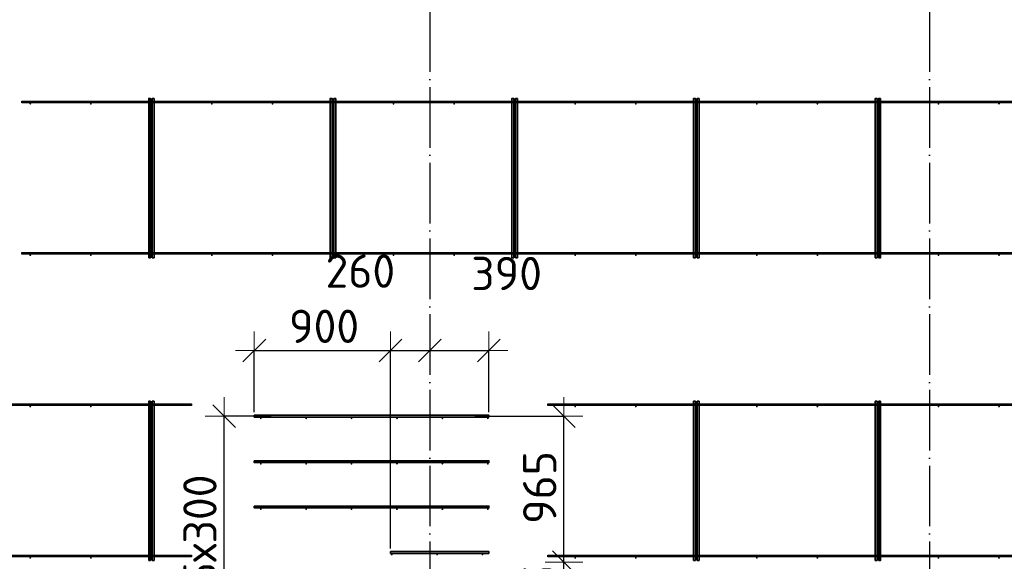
# Model space of a CAD drawing. Header units: millimetres. Extents: x 13527 to 139154, y -122592 to 61893.
# Tile 117 of 128: x 108070 to 114575, y 31205 to 34783. Entities that reach past the tile are written whole.
import ezdxf

# ---------------------------------------------------------------- set-up
doc = ezdxf.new("R2010")
doc.units = ezdxf.units.MM
doc.header["$PDMODE"] = 65
doc.linetypes.add('______11', pattern=[500, 400, -50, 0, -50])
doc.linetypes.add('______5', pattern=[1100, 800, -100, 100, -100])
doc.layers.add('Арм.стержн. Доп. арматура', color=180, linetype='Continuous', lineweight=35)
doc.layers.add('Размерная линия_ общее', color=7, linetype='Continuous', lineweight=13)
doc.layers.add('Арм.стержн. Фиксатор', color=7, linetype='Continuous', lineweight=35, true_color=0x501e0f)
doc.layers.add('Осевая линия_ общее', color=7, linetype='______5', lineweight=13, true_color=0xa0a0a0)
doc.styles.add('ISOCPEUR', font='ISOCPEUR')
doc.dimstyles.new('DIMSTYLE_3', dxfattribs={"dimtxt": 220, "dimasz": 250, "dimexe": 0, "dimexo": 0, "dimgap": 110, "dimtad": 2, "dimdec": 0, "dimrnd": 5, "dimzin": 12, "dimdsep": 46, "dimtxsty": 'ISOCPEUR', "dimblk1": 'ALL_ML_STRICH', "dimblk2": 'ALL_ML_STRICH', "dimsah": 1, "dimcen": 0, "dimclrd": 7, "dimclre": 256, "dimclrt": 7, "dimadec": 0, "dimazin": 0, "dimtfac": 1, "dimtdec": 0, "dimtix": 1, "dimtmove": 2, "dimatfit": 3, "dimfxl": 0, "dimtvp": 1.2, "dimtzin": 0, "dimlwd": 0, "dimlwe": -3, "dimarcsym": 0})
doc.dimstyles.new('DIMSTYLE_5', dxfattribs={"dimtxt": 220, "dimasz": 250, "dimexe": 0, "dimexo": 0, "dimgap": 110, "dimtad": 2, "dimdec": 0, "dimrnd": 5, "dimzin": 12, "dimdsep": 46, "dimtxsty": 'ISOCPEUR', "dimblk1": 'ALL_ML_STRICH', "dimblk2": 'ALL_ML_STRICH', "dimsah": 1, "dimcen": 0, "dimclrd": 7, "dimclre": 256, "dimclrt": 7, "dimadec": 0, "dimazin": 0, "dimtfac": 1, "dimtdec": 0, "dimtix": 1, "dimtmove": 2, "dimatfit": 3, "dimfxl": 0, "dimtzin": 0, "dimlwd": 0, "dimlwe": -3, "dimarcsym": 0})

# ---------------------------------------------------------------- blocks, each defined once
blk = doc.blocks.new('ALL_ML_STRICH')
at = {"color": 0, "linetype": 'ByBlock', "lineweight": -2}
for p, q in [((-0.3, -0.3), (0.3, 0.3)), ((0, -0.5), (0, 0.5)), ((-1, 0), (0.5, 0))]:
    blk.add_line(p, q, dxfattribs=at)
blk = doc.blocks.new('*D467')
at = {"layer": 'DEFPOINTS', "color": 7, "linetype": 'Continuous', "lineweight": 13, "transparency": 33554687}
for p in [(111436.2, 31200), (111052.5, 30664), (111665.6, 30664)]:
    blk.add_point(p, dxfattribs=at)
at = {"layer": 'Размерная линия_ общее', "color": 253, "linetype": 'Continuous', "lineweight": -2, "true_color": 0xa0a0a0, "transparency": 33554687}
for p, q in [((111665.6, 31200), (111665.6, 31200)), ((111072.5, 30664), (111665.6, 30664))]:
    blk.add_line(p, q, dxfattribs=at)
at = {"layer": 'Размерная линия_ общее', "color": 7, "linetype": 'Continuous', "lineweight": -2, "transparency": 33554687}
blk.add_line((111665.6, 30664), (111665.6, 31200), dxfattribs=at)
at = {"layer": 'Размерная линия_ общее', "color": 7, "linetype": 'Continuous', "lineweight": 13, "transparency": 33554687, "xscale": 250, "yscale": 250, "zscale": 250}
for p, rotation in [((111665.6, 31200), 90), ((111665.6, 30664), 270)]:
    blk.add_blockref('ALL_ML_STRICH', p, dxfattribs=dict(at, rotation=rotation))
at = {"layer": 'Размерная линия_ общее', "color": 7, "linetype": 'Continuous', "lineweight": 13, "transparency": 33554687, "insert": (111505.6, 30943), "char_height": 220, "width": 660, "attachment_point": 5, "rotation": 90, "style": 'ISOCPEUR'}
blk.add_mtext('\\A1;{535}', dxfattribs=at)
blk = doc.blocks.new('*D468')
at = {"layer": 'DEFPOINTS', "color": 7, "linetype": 'Continuous', "lineweight": 13, "transparency": 33554687}
for p in [(111056.7, 32164), (111436.2, 31200), (111665.6, 31200)]:
    blk.add_point(p, dxfattribs=at)
at = {"layer": 'Размерная линия_ общее', "color": 253, "linetype": 'Continuous', "lineweight": -2, "true_color": 0xa0a0a0, "transparency": 33554687}
for p, q in [((111076.7, 32164), (111665.6, 32164)), ((111665.6, 31200), (111665.6, 31200))]:
    blk.add_line(p, q, dxfattribs=at)
at = {"layer": 'Размерная линия_ общее', "color": 7, "linetype": 'Continuous', "lineweight": -2, "transparency": 33554687}
blk.add_line((111665.6, 31200), (111665.6, 32164), dxfattribs=at)
at = {"layer": 'Размерная линия_ общее', "color": 7, "linetype": 'Continuous', "lineweight": 13, "transparency": 33554687, "xscale": 250, "yscale": 250, "zscale": 250}
for p, rotation in [((111665.6, 32164), 90), ((111665.6, 31200), 270)]:
    blk.add_blockref('ALL_ML_STRICH', p, dxfattribs=dict(at, rotation=rotation))
at = {"layer": 'Размерная линия_ общее', "color": 7, "linetype": 'Continuous', "lineweight": 13, "transparency": 33554687, "insert": (111505.6, 31693), "char_height": 220, "width": 660, "attachment_point": 5, "rotation": 90, "style": 'ISOCPEUR'}
blk.add_mtext('\\A1;{965}', dxfattribs=at)
blk = doc.blocks.new('*D469')
at = {"layer": 'DEFPOINTS', "color": 7, "linetype": 'Continuous', "lineweight": 13, "transparency": 33554687}
for p in [(109751.3, 32164), (109420.8, 30664), (110618.8, 30664)]:
    blk.add_point(p, dxfattribs=at)
at = {"layer": 'Размерная линия_ общее', "color": 253, "linetype": 'Continuous', "lineweight": -2, "true_color": 0xa0a0a0, "transparency": 33554687}
for p, q in [((109731.3, 32164), (109420.8, 32164)), ((110598.8, 30664), (109420.8, 30664))]:
    blk.add_line(p, q, dxfattribs=at)
at = {"layer": 'Размерная линия_ общее', "color": 7, "linetype": 'Continuous', "lineweight": -2, "transparency": 33554687}
blk.add_line((109420.8, 30664), (109420.8, 32164), dxfattribs=at)
at = {"layer": 'Размерная линия_ общее', "color": 7, "linetype": 'Continuous', "lineweight": 13, "transparency": 33554687, "xscale": 250, "yscale": 250, "zscale": 250}
for p, rotation in [((109420.8, 32164), 90), ((109420.8, 30664), 270)]:
    blk.add_blockref('ALL_ML_STRICH', p, dxfattribs=dict(at, rotation=rotation))
at = {"layer": 'Размерная линия_ общее', "color": 7, "linetype": 'Continuous', "lineweight": 13, "transparency": 33554687, "insert": (109150.8, 31040), "char_height": 220, "width": 11, "attachment_point": 1, "rotation": 90, "line_spacing_factor": 0.60241, "style": 'ISOCPEUR'}
blk.add_mtext('5х300', dxfattribs=at)
blk = doc.blocks.new('*D470')
at = {"layer": 'DEFPOINTS', "color": 7, "linetype": 'Continuous', "lineweight": 13, "transparency": 33554687}
for p in [(109620, 32597.8), (109620, 32170), (110520, 31270)]:
    blk.add_point(p, dxfattribs=at)
at = {"layer": 'Размерная линия_ общее', "color": 253, "linetype": 'Continuous', "lineweight": -2, "true_color": 0xa0a0a0, "transparency": 33554687}
for p, q in [((109620, 32190), (109620, 32597.8)), ((110520, 31290), (110520, 32597.8))]:
    blk.add_line(p, q, dxfattribs=at)
at = {"layer": 'Размерная линия_ общее', "color": 7, "linetype": 'Continuous', "lineweight": -2, "transparency": 33554687}
blk.add_line((109620, 32597.8), (110520, 32597.8), dxfattribs=at)
at = {"layer": 'Размерная линия_ общее', "color": 7, "linetype": 'Continuous', "lineweight": 13, "transparency": 33554687, "xscale": 250, "yscale": 250, "zscale": 250, "rotation": 180}
blk.add_blockref('ALL_ML_STRICH', (109620, 32597.8), dxfattribs=at)
at = {"layer": 'Размерная линия_ общее', "color": 7, "linetype": 'Continuous', "lineweight": 13, "transparency": 33554687, "xscale": 250, "yscale": 250, "zscale": 250}
blk.add_blockref('ALL_ML_STRICH', (110520, 32597.8), dxfattribs=at)
at = {"layer": 'Размерная линия_ общее', "color": 7, "linetype": 'Continuous', "lineweight": 13, "transparency": 33554687, "insert": (110081, 32757.8), "char_height": 220, "width": 660, "attachment_point": 5, "style": 'ISOCPEUR'}
blk.add_mtext('\\A1;{900}', dxfattribs=at)
blk = doc.blocks.new('*D471')
at = {"layer": 'DEFPOINTS', "color": 7, "linetype": 'Continuous', "lineweight": 13, "transparency": 33554687}
for p in [(110520, 32597.8), (110780, 32648.5), (110520, 31270)]:
    blk.add_point(p, dxfattribs=at)
at = {"layer": 'Размерная линия_ общее', "color": 253, "linetype": 'Continuous', "lineweight": -2, "true_color": 0xa0a0a0, "transparency": 33554687}
for p, q in [((110520, 31290), (110520, 32597.8)), ((110780, 32628.5), (110780, 32597.8))]:
    blk.add_line(p, q, dxfattribs=at)
at = {"layer": 'Размерная линия_ общее', "color": 7, "linetype": 'Continuous', "lineweight": -2, "transparency": 33554687}
blk.add_line((110520, 32597.8), (110780, 32597.8), dxfattribs=at)
at = {"layer": 'Размерная линия_ общее', "color": 7, "linetype": 'Continuous', "lineweight": 13, "transparency": 33554687, "xscale": 250, "yscale": 250, "zscale": 250, "rotation": 180}
blk.add_blockref('ALL_ML_STRICH', (110520, 32597.8), dxfattribs=at)
at = {"layer": 'Размерная линия_ общее', "color": 7, "linetype": 'Continuous', "lineweight": 13, "transparency": 33554687, "xscale": 250, "yscale": 250, "zscale": 250}
blk.add_blockref('ALL_ML_STRICH', (110780, 32597.8), dxfattribs=at)
at = {"layer": 'Размерная линия_ общее', "color": 7, "linetype": 'Continuous', "lineweight": 13, "transparency": 33554687, "insert": (110320.6, 33122.3), "char_height": 220, "width": 660, "attachment_point": 5, "style": 'ISOCPEUR'}
blk.add_mtext('\\A1;{260}', dxfattribs=at)
blk = doc.blocks.new('*D472')
at = {"layer": 'DEFPOINTS', "color": 7, "linetype": 'Continuous', "lineweight": 13, "transparency": 33554687}
for p in [(110780, 32648.5), (110780, 32597.8), (111170, 32170)]:
    blk.add_point(p, dxfattribs=at)
at = {"layer": 'Размерная линия_ общее', "color": 253, "linetype": 'Continuous', "lineweight": -2, "true_color": 0xa0a0a0, "transparency": 33554687}
for p, q in [((110780, 32628.5), (110780, 32597.8)), ((111170, 32190), (111170, 32597.8))]:
    blk.add_line(p, q, dxfattribs=at)
at = {"layer": 'Размерная линия_ общее', "color": 7, "linetype": 'Continuous', "lineweight": -2, "transparency": 33554687}
blk.add_line((110780, 32597.8), (111170, 32597.8), dxfattribs=at)
at = {"layer": 'Размерная линия_ общее', "color": 7, "linetype": 'Continuous', "lineweight": 13, "transparency": 33554687, "xscale": 250, "yscale": 250, "zscale": 250, "rotation": 180}
blk.add_blockref('ALL_ML_STRICH', (110780, 32597.8), dxfattribs=at)
at = {"layer": 'Размерная линия_ общее', "color": 7, "linetype": 'Continuous', "lineweight": 13, "transparency": 33554687, "xscale": 250, "yscale": 250, "zscale": 250}
blk.add_blockref('ALL_ML_STRICH', (111170, 32597.8), dxfattribs=at)
at = {"layer": 'Размерная линия_ общее', "color": 7, "linetype": 'Continuous', "lineweight": 13, "transparency": 33554687, "insert": (111286.8, 33106.6), "char_height": 220, "width": 660, "attachment_point": 5, "style": 'ISOCPEUR'}
blk.add_mtext('\\A1;{390}', dxfattribs=at)

msp = doc.modelspace()

# ---------------------------------------------------------------- hatches: boundary and pattern name
at = {"layer": 'Арм.стержн. Доп. арматура', "linetype": 'Continuous', "lineweight": 35, "transparency": 33554687}
for points in [[(109668.5, 32150), (109668, 32152.3), (109666.7, 32154.2), (109664.8, 32155.5), (109662.5, 32156), (109660.2, 32155.5), (109658.3, 32154.2), (109657, 32152.3), (109656.5, 32150), (109657, 32147.7), (109658.3, 32145.8), (109660.2, 32144.5), (109662.5, 32144), (109664.8, 32144.5), (109666.7, 32145.8), (109668, 32147.7)], [(109968.5, 32150), (109968, 32152.3), (109966.7, 32154.2), (109964.8, 32155.5), (109962.5, 32156), (109960.2, 32155.5), (109958.3, 32154.2), (109957, 32152.3), (109956.5, 32150), (109957, 32147.7), (109958.3, 32145.8), (109960.2, 32144.5), (109962.5, 32144), (109964.8, 32144.5), (109966.7, 32145.8), (109968, 32147.7)], [(110268.5, 32150), (110268, 32152.3), (110266.7, 32154.2), (110264.8, 32155.5), (110262.5, 32156), (110260.2, 32155.5), (110258.3, 32154.2), (110257, 32152.3), (110256.5, 32150), (110257, 32147.7), (110258.3, 32145.8), (110260.2, 32144.5), (110262.5, 32144), (110264.8, 32144.5), (110266.7, 32145.8), (110268, 32147.7)], [(110568.5, 32150), (110568, 32152.3), (110566.7, 32154.2), (110564.8, 32155.5), (110562.5, 32156), (110560.2, 32155.5), (110558.3, 32154.2), (110557, 32152.3), (110556.5, 32150), (110557, 32147.7), (110558.3, 32145.8), (110560.2, 32144.5), (110562.5, 32144), (110564.8, 32144.5), (110566.7, 32145.8), (110568, 32147.7)], [(110868.5, 32150), (110868, 32152.3), (110866.7, 32154.2), (110864.8, 32155.5), (110862.5, 32156), (110860.2, 32155.5), (110858.3, 32154.2), (110857, 32152.3), (110856.5, 32150), (110857, 32147.7), (110858.3, 32145.8), (110860.2, 32144.5), (110862.5, 32144), (110864.8, 32144.5), (110866.7, 32145.8), (110868, 32147.7)], [(111168.5, 32150), (111168, 32152.3), (111166.7, 32154.2), (111164.8, 32155.5), (111162.5, 32156), (111160.2, 32155.5), (111158.3, 32154.2), (111157, 32152.3), (111156.5, 32150), (111157, 32147.7), (111158.3, 32145.8), (111160.2, 32144.5), (111162.5, 32144), (111164.8, 32144.5), (111166.7, 32145.8), (111168, 32147.7)], [(109668.5, 31850), (109668, 31852.3), (109666.7, 31854.2), (109664.8, 31855.5), (109662.5, 31856), (109660.2, 31855.5), (109658.3, 31854.2), (109657, 31852.3), (109656.5, 31850), (109657, 31847.7), (109658.3, 31845.8), (109660.2, 31844.5), (109662.5, 31844), (109664.8, 31844.5), (109666.7, 31845.8), (109668, 31847.7)], [(109968.5, 31850), (109968, 31852.3), (109966.7, 31854.2), (109964.8, 31855.5), (109962.5, 31856), (109960.2, 31855.5), (109958.3, 31854.2), (109957, 31852.3), (109956.5, 31850), (109957, 31847.7), (109958.3, 31845.8), (109960.2, 31844.5), (109962.5, 31844), (109964.8, 31844.5), (109966.7, 31845.8), (109968, 31847.7)], [(110268.5, 31850), (110268, 31852.3), (110266.7, 31854.2), (110264.8, 31855.5), (110262.5, 31856), (110260.2, 31855.5), (110258.3, 31854.2), (110257, 31852.3), (110256.5, 31850), (110257, 31847.7), (110258.3, 31845.8), (110260.2, 31844.5), (110262.5, 31844), (110264.8, 31844.5), (110266.7, 31845.8), (110268, 31847.7)], [(110568.5, 31850), (110568, 31852.3), (110566.7, 31854.2), (110564.8, 31855.5), (110562.5, 31856), (110560.2, 31855.5), (110558.3, 31854.2), (110557, 31852.3), (110556.5, 31850), (110557, 31847.7), (110558.3, 31845.8), (110560.2, 31844.5), (110562.5, 31844), (110564.8, 31844.5), (110566.7, 31845.8), (110568, 31847.7)], [(110868.5, 31850), (110868, 31852.3), (110866.7, 31854.2), (110864.8, 31855.5), (110862.5, 31856), (110860.2, 31855.5), (110858.3, 31854.2), (110857, 31852.3), (110856.5, 31850), (110857, 31847.7), (110858.3, 31845.8), (110860.2, 31844.5), (110862.5, 31844), (110864.8, 31844.5), (110866.7, 31845.8), (110868, 31847.7)], [(111168.5, 31850), (111168, 31852.3), (111166.7, 31854.2), (111164.8, 31855.5), (111162.5, 31856), (111160.2, 31855.5), (111158.3, 31854.2), (111157, 31852.3), (111156.5, 31850), (111157, 31847.7), (111158.3, 31845.8), (111160.2, 31844.5), (111162.5, 31844), (111164.8, 31844.5), (111166.7, 31845.8), (111168, 31847.7)], [(109668.5, 31550), (109668, 31552.3), (109666.7, 31554.2), (109664.8, 31555.5), (109662.5, 31556), (109660.2, 31555.5), (109658.3, 31554.2), (109657, 31552.3), (109656.5, 31550), (109657, 31547.7), (109658.3, 31545.8), (109660.2, 31544.5), (109662.5, 31544), (109664.8, 31544.5), (109666.7, 31545.8), (109668, 31547.7)], [(109968.5, 31550), (109968, 31552.3), (109966.7, 31554.2), (109964.8, 31555.5), (109962.5, 31556), (109960.2, 31555.5), (109958.3, 31554.2), (109957, 31552.3), (109956.5, 31550), (109957, 31547.7), (109958.3, 31545.8), (109960.2, 31544.5), (109962.5, 31544), (109964.8, 31544.5), (109966.7, 31545.8), (109968, 31547.7)], [(110268.5, 31550), (110268, 31552.3), (110266.7, 31554.2), (110264.8, 31555.5), (110262.5, 31556), (110260.2, 31555.5), (110258.3, 31554.2), (110257, 31552.3), (110256.5, 31550), (110257, 31547.7), (110258.3, 31545.8), (110260.2, 31544.5), (110262.5, 31544), (110264.8, 31544.5), (110266.7, 31545.8), (110268, 31547.7)], [(110568.5, 31550), (110568, 31552.3), (110566.7, 31554.2), (110564.8, 31555.5), (110562.5, 31556), (110560.2, 31555.5), (110558.3, 31554.2), (110557, 31552.3), (110556.5, 31550), (110557, 31547.7), (110558.3, 31545.8), (110560.2, 31544.5), (110562.5, 31544), (110564.8, 31544.5), (110566.7, 31545.8), (110568, 31547.7)], [(110868.5, 31550), (110868, 31552.3), (110866.7, 31554.2), (110864.8, 31555.5), (110862.5, 31556), (110860.2, 31555.5), (110858.3, 31554.2), (110857, 31552.3), (110856.5, 31550), (110857, 31547.7), (110858.3, 31545.8), (110860.2, 31544.5), (110862.5, 31544), (110864.8, 31544.5), (110866.7, 31545.8), (110868, 31547.7)], [(111168.5, 31550), (111168, 31552.3), (111166.7, 31554.2), (111164.8, 31555.5), (111162.5, 31556), (111160.2, 31555.5), (111158.3, 31554.2), (111157, 31552.3), (111156.5, 31550), (111157, 31547.7), (111158.3, 31545.8), (111160.2, 31544.5), (111162.5, 31544), (111164.8, 31544.5), (111166.7, 31545.8), (111168, 31547.7)], [(110533.5, 31250), (110533, 31252.3), (110531.7, 31254.2), (110529.8, 31255.5), (110527.5, 31256), (110525.2, 31255.5), (110523.3, 31254.2), (110522, 31252.3), (110521.5, 31250), (110522, 31247.7), (110523.3, 31245.8), (110525.2, 31244.5), (110527.5, 31244), (110529.8, 31244.5), (110531.7, 31245.8), (110533, 31247.7)], [(110833.5, 31250), (110833, 31252.3), (110831.7, 31254.2), (110829.8, 31255.5), (110827.5, 31256), (110825.2, 31255.5), (110823.3, 31254.2), (110822, 31252.3), (110821.5, 31250), (110822, 31247.7), (110823.3, 31245.8), (110825.2, 31244.5), (110827.5, 31244), (110829.8, 31244.5), (110831.7, 31245.8), (110833, 31247.7)], [(111133.5, 31250), (111133, 31252.3), (111131.7, 31254.2), (111129.8, 31255.5), (111127.5, 31256), (111125.2, 31255.5), (111123.3, 31254.2), (111122, 31252.3), (111121.5, 31250), (111122, 31247.7), (111123.3, 31245.8), (111125.2, 31244.5), (111127.5, 31244), (111129.8, 31244.5), (111131.7, 31245.8), (111133, 31247.7)]]:
    msp.add_hatch(color=34, dxfattribs=at).paths.add_polyline_path(points)
at = {"layer": 'Арм.стержн. Фиксатор', "linetype": 'Continuous', "lineweight": 35, "transparency": 33554687}
for points in [[(108146, 34228), (108145.5, 34230.3), (108144.2, 34232.2), (108142.3, 34233.5), (108140, 34234), (108137.7, 34233.5), (108135.8, 34232.2), (108134.5, 34230.3), (108134, 34228), (108134.5, 34225.7), (108135.8, 34223.8), (108137.7, 34222.5), (108140, 34222), (108142.3, 34222.5), (108144.2, 34223.8), (108145.5, 34225.7)], [(108546, 34228), (108545.5, 34230.3), (108544.2, 34232.2), (108542.3, 34233.5), (108540, 34234), (108537.7, 34233.5), (108535.8, 34232.2), (108534.5, 34230.3), (108534, 34228), (108534.5, 34225.7), (108535.8, 34223.8), (108537.7, 34222.5), (108540, 34222), (108542.3, 34222.5), (108544.2, 34223.8), (108545.5, 34225.7)], [(108946, 34228), (108945.5, 34230.3), (108944.2, 34232.2), (108942.3, 34233.5), (108940, 34234), (108937.7, 34233.5), (108935.8, 34232.2), (108934.5, 34230.3), (108934, 34228), (108934.5, 34225.7), (108935.8, 34223.8), (108937.7, 34222.5), (108940, 34222), (108942.3, 34222.5), (108944.2, 34223.8), (108945.5, 34225.7)], [(109346, 34228), (109345.5, 34230.3), (109344.2, 34232.2), (109342.3, 34233.5), (109340, 34234), (109337.7, 34233.5), (109335.8, 34232.2), (109334.5, 34230.3), (109334, 34228), (109334.5, 34225.7), (109335.8, 34223.8), (109337.7, 34222.5), (109340, 34222), (109342.3, 34222.5), (109344.2, 34223.8), (109345.5, 34225.7)], [(109746, 34228), (109745.5, 34230.3), (109744.2, 34232.2), (109742.3, 34233.5), (109740, 34234), (109737.7, 34233.5), (109735.8, 34232.2), (109734.5, 34230.3), (109734, 34228), (109734.5, 34225.7), (109735.8, 34223.8), (109737.7, 34222.5), (109740, 34222), (109742.3, 34222.5), (109744.2, 34223.8), (109745.5, 34225.7)], [(110146, 34228), (110145.5, 34230.3), (110144.2, 34232.2), (110142.3, 34233.5), (110140, 34234), (110137.7, 34233.5), (110135.8, 34232.2), (110134.5, 34230.3), (110134, 34228), (110134.5, 34225.7), (110135.8, 34223.8), (110137.7, 34222.5), (110140, 34222), (110142.3, 34222.5), (110144.2, 34223.8), (110145.5, 34225.7)], [(110546, 34228), (110545.5, 34230.3), (110544.2, 34232.2), (110542.3, 34233.5), (110540, 34234), (110537.7, 34233.5), (110535.8, 34232.2), (110534.5, 34230.3), (110534, 34228), (110534.5, 34225.7), (110535.8, 34223.8), (110537.7, 34222.5), (110540, 34222), (110542.3, 34222.5), (110544.2, 34223.8), (110545.5, 34225.7)], [(110946, 34228), (110945.5, 34230.3), (110944.2, 34232.2), (110942.3, 34233.5), (110940, 34234), (110937.7, 34233.5), (110935.8, 34232.2), (110934.5, 34230.3), (110934, 34228), (110934.5, 34225.7), (110935.8, 34223.8), (110937.7, 34222.5), (110940, 34222), (110942.3, 34222.5), (110944.2, 34223.8), (110945.5, 34225.7)], [(111346, 34228), (111345.5, 34230.3), (111344.2, 34232.2), (111342.3, 34233.5), (111340, 34234), (111337.7, 34233.5), (111335.8, 34232.2), (111334.5, 34230.3), (111334, 34228), (111334.5, 34225.7), (111335.8, 34223.8), (111337.7, 34222.5), (111340, 34222), (111342.3, 34222.5), (111344.2, 34223.8), (111345.5, 34225.7)], [(111746, 34228), (111745.5, 34230.3), (111744.2, 34232.2), (111742.3, 34233.5), (111740, 34234), (111737.7, 34233.5), (111735.8, 34232.2), (111734.5, 34230.3), (111734, 34228), (111734.5, 34225.7), (111735.8, 34223.8), (111737.7, 34222.5), (111740, 34222), (111742.3, 34222.5), (111744.2, 34223.8), (111745.5, 34225.7)], [(112146, 34228), (112145.5, 34230.3), (112144.2, 34232.2), (112142.3, 34233.5), (112140, 34234), (112137.7, 34233.5), (112135.8, 34232.2), (112134.5, 34230.3), (112134, 34228), (112134.5, 34225.7), (112135.8, 34223.8), (112137.7, 34222.5), (112140, 34222), (112142.3, 34222.5), (112144.2, 34223.8), (112145.5, 34225.7)], [(112546, 34228), (112545.5, 34230.3), (112544.2, 34232.2), (112542.3, 34233.5), (112540, 34234), (112537.7, 34233.5), (112535.8, 34232.2), (112534.5, 34230.3), (112534, 34228), (112534.5, 34225.7), (112535.8, 34223.8), (112537.7, 34222.5), (112540, 34222), (112542.3, 34222.5), (112544.2, 34223.8), (112545.5, 34225.7)], [(112946, 34228), (112945.5, 34230.3), (112944.2, 34232.2), (112942.3, 34233.5), (112940, 34234), (112937.7, 34233.5), (112935.8, 34232.2), (112934.5, 34230.3), (112934, 34228), (112934.5, 34225.7), (112935.8, 34223.8), (112937.7, 34222.5), (112940, 34222), (112942.3, 34222.5), (112944.2, 34223.8), (112945.5, 34225.7)], [(113346, 34228), (113345.5, 34230.3), (113344.2, 34232.2), (113342.3, 34233.5), (113340, 34234), (113337.7, 34233.5), (113335.8, 34232.2), (113334.5, 34230.3), (113334, 34228), (113334.5, 34225.7), (113335.8, 34223.8), (113337.7, 34222.5), (113340, 34222), (113342.3, 34222.5), (113344.2, 34223.8), (113345.5, 34225.7)], [(113746, 34228), (113745.5, 34230.3), (113744.2, 34232.2), (113742.3, 34233.5), (113740, 34234), (113737.7, 34233.5), (113735.8, 34232.2), (113734.5, 34230.3), (113734, 34228), (113734.5, 34225.7), (113735.8, 34223.8), (113737.7, 34222.5), (113740, 34222), (113742.3, 34222.5), (113744.2, 34223.8), (113745.5, 34225.7)], [(114146, 34228), (114145.5, 34230.3), (114144.2, 34232.2), (114142.3, 34233.5), (114140, 34234), (114137.7, 34233.5), (114135.8, 34232.2), (114134.5, 34230.3), (114134, 34228), (114134.5, 34225.7), (114135.8, 34223.8), (114137.7, 34222.5), (114140, 34222), (114142.3, 34222.5), (114144.2, 34223.8), (114145.5, 34225.7)], [(114546, 34228), (114545.5, 34230.3), (114544.2, 34232.2), (114542.3, 34233.5), (114540, 34234), (114537.7, 34233.5), (114535.8, 34232.2), (114534.5, 34230.3), (114534, 34228), (114534.5, 34225.7), (114535.8, 34223.8), (114537.7, 34222.5), (114540, 34222), (114542.3, 34222.5), (114544.2, 34223.8), (114545.5, 34225.7)], [(108146, 33228), (108145.5, 33230.3), (108144.2, 33232.2), (108142.3, 33233.5), (108140, 33234), (108137.7, 33233.5), (108135.8, 33232.2), (108134.5, 33230.3), (108134, 33228), (108134.5, 33225.7), (108135.8, 33223.8), (108137.7, 33222.5), (108140, 33222), (108142.3, 33222.5), (108144.2, 33223.8), (108145.5, 33225.7)], [(108546, 33228), (108545.5, 33230.3), (108544.2, 33232.2), (108542.3, 33233.5), (108540, 33234), (108537.7, 33233.5), (108535.8, 33232.2), (108534.5, 33230.3), (108534, 33228), (108534.5, 33225.7), (108535.8, 33223.8), (108537.7, 33222.5), (108540, 33222), (108542.3, 33222.5), (108544.2, 33223.8), (108545.5, 33225.7)], [(108946, 33228), (108945.5, 33230.3), (108944.2, 33232.2), (108942.3, 33233.5), (108940, 33234), (108937.7, 33233.5), (108935.8, 33232.2), (108934.5, 33230.3), (108934, 33228), (108934.5, 33225.7), (108935.8, 33223.8), (108937.7, 33222.5), (108940, 33222), (108942.3, 33222.5), (108944.2, 33223.8), (108945.5, 33225.7)], [(109346, 33228), (109345.5, 33230.3), (109344.2, 33232.2), (109342.3, 33233.5), (109340, 33234), (109337.7, 33233.5), (109335.8, 33232.2), (109334.5, 33230.3), (109334, 33228), (109334.5, 33225.7), (109335.8, 33223.8), (109337.7, 33222.5), (109340, 33222), (109342.3, 33222.5), (109344.2, 33223.8), (109345.5, 33225.7)], [(109746, 33228), (109745.5, 33230.3), (109744.2, 33232.2), (109742.3, 33233.5), (109740, 33234), (109737.7, 33233.5), (109735.8, 33232.2), (109734.5, 33230.3), (109734, 33228), (109734.5, 33225.7), (109735.8, 33223.8), (109737.7, 33222.5), (109740, 33222), (109742.3, 33222.5), (109744.2, 33223.8), (109745.5, 33225.7)], [(110146, 33228), (110145.5, 33230.3), (110144.2, 33232.2), (110142.3, 33233.5), (110140, 33234), (110137.7, 33233.5), (110135.8, 33232.2), (110134.5, 33230.3), (110134, 33228), (110134.5, 33225.7), (110135.8, 33223.8), (110137.7, 33222.5), (110140, 33222), (110142.3, 33222.5), (110144.2, 33223.8), (110145.5, 33225.7)], [(110546, 33228), (110545.5, 33230.3), (110544.2, 33232.2), (110542.3, 33233.5), (110540, 33234), (110537.7, 33233.5), (110535.8, 33232.2), (110534.5, 33230.3), (110534, 33228), (110534.5, 33225.7), (110535.8, 33223.8), (110537.7, 33222.5), (110540, 33222), (110542.3, 33222.5), (110544.2, 33223.8), (110545.5, 33225.7)], [(110946, 33228), (110945.5, 33230.3), (110944.2, 33232.2), (110942.3, 33233.5), (110940, 33234), (110937.7, 33233.5), (110935.8, 33232.2), (110934.5, 33230.3), (110934, 33228), (110934.5, 33225.7), (110935.8, 33223.8), (110937.7, 33222.5), (110940, 33222), (110942.3, 33222.5), (110944.2, 33223.8), (110945.5, 33225.7)], [(111346, 33228), (111345.5, 33230.3), (111344.2, 33232.2), (111342.3, 33233.5), (111340, 33234), (111337.7, 33233.5), (111335.8, 33232.2), (111334.5, 33230.3), (111334, 33228), (111334.5, 33225.7), (111335.8, 33223.8), (111337.7, 33222.5), (111340, 33222), (111342.3, 33222.5), (111344.2, 33223.8), (111345.5, 33225.7)], [(111746, 33228), (111745.5, 33230.3), (111744.2, 33232.2), (111742.3, 33233.5), (111740, 33234), (111737.7, 33233.5), (111735.8, 33232.2), (111734.5, 33230.3), (111734, 33228), (111734.5, 33225.7), (111735.8, 33223.8), (111737.7, 33222.5), (111740, 33222), (111742.3, 33222.5), (111744.2, 33223.8), (111745.5, 33225.7)], [(112146, 33228), (112145.5, 33230.3), (112144.2, 33232.2), (112142.3, 33233.5), (112140, 33234), (112137.7, 33233.5), (112135.8, 33232.2), (112134.5, 33230.3), (112134, 33228), (112134.5, 33225.7), (112135.8, 33223.8), (112137.7, 33222.5), (112140, 33222), (112142.3, 33222.5), (112144.2, 33223.8), (112145.5, 33225.7)], [(112546, 33228), (112545.5, 33230.3), (112544.2, 33232.2), (112542.3, 33233.5), (112540, 33234), (112537.7, 33233.5), (112535.8, 33232.2), (112534.5, 33230.3), (112534, 33228), (112534.5, 33225.7), (112535.8, 33223.8), (112537.7, 33222.5), (112540, 33222), (112542.3, 33222.5), (112544.2, 33223.8), (112545.5, 33225.7)], [(112946, 33228), (112945.5, 33230.3), (112944.2, 33232.2), (112942.3, 33233.5), (112940, 33234), (112937.7, 33233.5), (112935.8, 33232.2), (112934.5, 33230.3), (112934, 33228), (112934.5, 33225.7), (112935.8, 33223.8), (112937.7, 33222.5), (112940, 33222), (112942.3, 33222.5), (112944.2, 33223.8), (112945.5, 33225.7)], [(113346, 33228), (113345.5, 33230.3), (113344.2, 33232.2), (113342.3, 33233.5), (113340, 33234), (113337.7, 33233.5), (113335.8, 33232.2), (113334.5, 33230.3), (113334, 33228), (113334.5, 33225.7), (113335.8, 33223.8), (113337.7, 33222.5), (113340, 33222), (113342.3, 33222.5), (113344.2, 33223.8), (113345.5, 33225.7)], [(113746, 33228), (113745.5, 33230.3), (113744.2, 33232.2), (113742.3, 33233.5), (113740, 33234), (113737.7, 33233.5), (113735.8, 33232.2), (113734.5, 33230.3), (113734, 33228), (113734.5, 33225.7), (113735.8, 33223.8), (113737.7, 33222.5), (113740, 33222), (113742.3, 33222.5), (113744.2, 33223.8), (113745.5, 33225.7)], [(114146, 33228), (114145.5, 33230.3), (114144.2, 33232.2), (114142.3, 33233.5), (114140, 33234), (114137.7, 33233.5), (114135.8, 33232.2), (114134.5, 33230.3), (114134, 33228), (114134.5, 33225.7), (114135.8, 33223.8), (114137.7, 33222.5), (114140, 33222), (114142.3, 33222.5), (114144.2, 33223.8), (114145.5, 33225.7)], [(114546, 33228), (114545.5, 33230.3), (114544.2, 33232.2), (114542.3, 33233.5), (114540, 33234), (114537.7, 33233.5), (114535.8, 33232.2), (114534.5, 33230.3), (114534, 33228), (114534.5, 33225.7), (114535.8, 33223.8), (114537.7, 33222.5), (114540, 33222), (114542.3, 33222.5), (114544.2, 33223.8), (114545.5, 33225.7)], [(108146, 32228), (108145.5, 32230.3), (108144.2, 32232.2), (108142.3, 32233.5), (108140, 32234), (108137.7, 32233.5), (108135.8, 32232.2), (108134.5, 32230.3), (108134, 32228), (108134.5, 32225.7), (108135.8, 32223.8), (108137.7, 32222.5), (108140, 32222), (108142.3, 32222.5), (108144.2, 32223.8), (108145.5, 32225.7)], [(108546, 32228), (108545.5, 32230.3), (108544.2, 32232.2), (108542.3, 32233.5), (108540, 32234), (108537.7, 32233.5), (108535.8, 32232.2), (108534.5, 32230.3), (108534, 32228), (108534.5, 32225.7), (108535.8, 32223.8), (108537.7, 32222.5), (108540, 32222), (108542.3, 32222.5), (108544.2, 32223.8), (108545.5, 32225.7)], [(108946, 32228), (108945.5, 32230.3), (108944.2, 32232.2), (108942.3, 32233.5), (108940, 32234), (108937.7, 32233.5), (108935.8, 32232.2), (108934.5, 32230.3), (108934, 32228), (108934.5, 32225.7), (108935.8, 32223.8), (108937.7, 32222.5), (108940, 32222), (108942.3, 32222.5), (108944.2, 32223.8), (108945.5, 32225.7)], [(111746, 32228), (111745.5, 32230.3), (111744.2, 32232.2), (111742.3, 32233.5), (111740, 32234), (111737.7, 32233.5), (111735.8, 32232.2), (111734.5, 32230.3), (111734, 32228), (111734.5, 32225.7), (111735.8, 32223.8), (111737.7, 32222.5), (111740, 32222), (111742.3, 32222.5), (111744.2, 32223.8), (111745.5, 32225.7)], [(112146, 32228), (112145.5, 32230.3), (112144.2, 32232.2), (112142.3, 32233.5), (112140, 32234), (112137.7, 32233.5), (112135.8, 32232.2), (112134.5, 32230.3), (112134, 32228), (112134.5, 32225.7), (112135.8, 32223.8), (112137.7, 32222.5), (112140, 32222), (112142.3, 32222.5), (112144.2, 32223.8), (112145.5, 32225.7)], [(112546, 32228), (112545.5, 32230.3), (112544.2, 32232.2), (112542.3, 32233.5), (112540, 32234), (112537.7, 32233.5), (112535.8, 32232.2), (112534.5, 32230.3), (112534, 32228), (112534.5, 32225.7), (112535.8, 32223.8), (112537.7, 32222.5), (112540, 32222), (112542.3, 32222.5), (112544.2, 32223.8), (112545.5, 32225.7)], [(112946, 32228), (112945.5, 32230.3), (112944.2, 32232.2), (112942.3, 32233.5), (112940, 32234), (112937.7, 32233.5), (112935.8, 32232.2), (112934.5, 32230.3), (112934, 32228), (112934.5, 32225.7), (112935.8, 32223.8), (112937.7, 32222.5), (112940, 32222), (112942.3, 32222.5), (112944.2, 32223.8), (112945.5, 32225.7)], [(113346, 32228), (113345.5, 32230.3), (113344.2, 32232.2), (113342.3, 32233.5), (113340, 32234), (113337.7, 32233.5), (113335.8, 32232.2), (113334.5, 32230.3), (113334, 32228), (113334.5, 32225.7), (113335.8, 32223.8), (113337.7, 32222.5), (113340, 32222), (113342.3, 32222.5), (113344.2, 32223.8), (113345.5, 32225.7)], [(113746, 32228), (113745.5, 32230.3), (113744.2, 32232.2), (113742.3, 32233.5), (113740, 32234), (113737.7, 32233.5), (113735.8, 32232.2), (113734.5, 32230.3), (113734, 32228), (113734.5, 32225.7), (113735.8, 32223.8), (113737.7, 32222.5), (113740, 32222), (113742.3, 32222.5), (113744.2, 32223.8), (113745.5, 32225.7)], [(114146, 32228), (114145.5, 32230.3), (114144.2, 32232.2), (114142.3, 32233.5), (114140, 32234), (114137.7, 32233.5), (114135.8, 32232.2), (114134.5, 32230.3), (114134, 32228), (114134.5, 32225.7), (114135.8, 32223.8), (114137.7, 32222.5), (114140, 32222), (114142.3, 32222.5), (114144.2, 32223.8), (114145.5, 32225.7)], [(114546, 32228), (114545.5, 32230.3), (114544.2, 32232.2), (114542.3, 32233.5), (114540, 32234), (114537.7, 32233.5), (114535.8, 32232.2), (114534.5, 32230.3), (114534, 32228), (114534.5, 32225.7), (114535.8, 32223.8), (114537.7, 32222.5), (114540, 32222), (114542.3, 32222.5), (114544.2, 32223.8), (114545.5, 32225.7)], [(108146, 31228), (108145.5, 31230.3), (108144.2, 31232.2), (108142.3, 31233.5), (108140, 31234), (108137.7, 31233.5), (108135.8, 31232.2), (108134.5, 31230.3), (108134, 31228), (108134.5, 31225.7), (108135.8, 31223.8), (108137.7, 31222.5), (108140, 31222), (108142.3, 31222.5), (108144.2, 31223.8), (108145.5, 31225.7)], [(108546, 31228), (108545.5, 31230.3), (108544.2, 31232.2), (108542.3, 31233.5), (108540, 31234), (108537.7, 31233.5), (108535.8, 31232.2), (108534.5, 31230.3), (108534, 31228), (108534.5, 31225.7), (108535.8, 31223.8), (108537.7, 31222.5), (108540, 31222), (108542.3, 31222.5), (108544.2, 31223.8), (108545.5, 31225.7)], [(108946, 31228), (108945.5, 31230.3), (108944.2, 31232.2), (108942.3, 31233.5), (108940, 31234), (108937.7, 31233.5), (108935.8, 31232.2), (108934.5, 31230.3), (108934, 31228), (108934.5, 31225.7), (108935.8, 31223.8), (108937.7, 31222.5), (108940, 31222), (108942.3, 31222.5), (108944.2, 31223.8), (108945.5, 31225.7)], [(111746, 31228), (111745.5, 31230.3), (111744.2, 31232.2), (111742.3, 31233.5), (111740, 31234), (111737.7, 31233.5), (111735.8, 31232.2), (111734.5, 31230.3), (111734, 31228), (111734.5, 31225.7), (111735.8, 31223.8), (111737.7, 31222.5), (111740, 31222), (111742.3, 31222.5), (111744.2, 31223.8), (111745.5, 31225.7)], [(112146, 31228), (112145.5, 31230.3), (112144.2, 31232.2), (112142.3, 31233.5), (112140, 31234), (112137.7, 31233.5), (112135.8, 31232.2), (112134.5, 31230.3), (112134, 31228), (112134.5, 31225.7), (112135.8, 31223.8), (112137.7, 31222.5), (112140, 31222), (112142.3, 31222.5), (112144.2, 31223.8), (112145.5, 31225.7)], [(112546, 31228), (112545.5, 31230.3), (112544.2, 31232.2), (112542.3, 31233.5), (112540, 31234), (112537.7, 31233.5), (112535.8, 31232.2), (112534.5, 31230.3), (112534, 31228), (112534.5, 31225.7), (112535.8, 31223.8), (112537.7, 31222.5), (112540, 31222), (112542.3, 31222.5), (112544.2, 31223.8), (112545.5, 31225.7)], [(112946, 31228), (112945.5, 31230.3), (112944.2, 31232.2), (112942.3, 31233.5), (112940, 31234), (112937.7, 31233.5), (112935.8, 31232.2), (112934.5, 31230.3), (112934, 31228), (112934.5, 31225.7), (112935.8, 31223.8), (112937.7, 31222.5), (112940, 31222), (112942.3, 31222.5), (112944.2, 31223.8), (112945.5, 31225.7)], [(113346, 31228), (113345.5, 31230.3), (113344.2, 31232.2), (113342.3, 31233.5), (113340, 31234), (113337.7, 31233.5), (113335.8, 31232.2), (113334.5, 31230.3), (113334, 31228), (113334.5, 31225.7), (113335.8, 31223.8), (113337.7, 31222.5), (113340, 31222), (113342.3, 31222.5), (113344.2, 31223.8), (113345.5, 31225.7)], [(113746, 31228), (113745.5, 31230.3), (113744.2, 31232.2), (113742.3, 31233.5), (113740, 31234), (113737.7, 31233.5), (113735.8, 31232.2), (113734.5, 31230.3), (113734, 31228), (113734.5, 31225.7), (113735.8, 31223.8), (113737.7, 31222.5), (113740, 31222), (113742.3, 31222.5), (113744.2, 31223.8), (113745.5, 31225.7)], [(114146, 31228), (114145.5, 31230.3), (114144.2, 31232.2), (114142.3, 31233.5), (114140, 31234), (114137.7, 31233.5), (114135.8, 31232.2), (114134.5, 31230.3), (114134, 31228), (114134.5, 31225.7), (114135.8, 31223.8), (114137.7, 31222.5), (114140, 31222), (114142.3, 31222.5), (114144.2, 31223.8), (114145.5, 31225.7)], [(114546, 31228), (114545.5, 31230.3), (114544.2, 31232.2), (114542.3, 31233.5), (114540, 31234), (114537.7, 31233.5), (114535.8, 31232.2), (114534.5, 31230.3), (114534, 31228), (114534.5, 31225.7), (114535.8, 31223.8), (114537.7, 31222.5), (114540, 31222), (114542.3, 31222.5), (114544.2, 31223.8), (114545.5, 31225.7)]]:
    msp.add_hatch(color=34, dxfattribs=at).paths.add_polyline_path(points)

# ---------------------------------------------------------------- linework, layer by layer
at = {"layer": 'Арм.стержн. Доп. арматура', "color": 34, "linetype": 'Continuous', "lineweight": 35, "transparency": 33554687}
for points in [[(109620, 32170), (111170, 32170), (111170, 32158), (109620, 32158), (109620, 32170)], [(109620, 32170), (111170, 32170), (111170, 32158), (109620, 32158), (109620, 32170)], [(109620, 31870), (111170, 31870), (111170, 31858), (109620, 31858), (109620, 31870)], [(109620, 31870), (111170, 31870), (111170, 31858), (109620, 31858), (109620, 31870)], [(109620, 31570), (111170, 31570), (111170, 31558), (109620, 31558), (109620, 31570)], [(109620, 31570), (111170, 31570), (111170, 31558), (109620, 31558), (109620, 31570)], [(111170, 31258), (110520, 31258), (110520, 31270), (111170, 31270), (111170, 31258)], [(111170, 31258), (110520, 31258), (110520, 31270), (111170, 31270), (111170, 31258)]]:
    msp.add_lwpolyline(points, dxfattribs=at)
at = {"layer": 'Арм.стержн. Фиксатор', "color": 34, "linetype": 'Continuous', "lineweight": 25, "transparency": 33554687}
for points in [[(108084.7, 34246), (117850, 34246), (117850, 34234), (108084.7, 34234), (108084.7, 34246)], [(108084.7, 34246), (117850, 34246), (117850, 34234), (108084.7, 34234), (108084.7, 34246)], [(108084.7, 33246), (117850, 33246), (117850, 33234), (108084.7, 33234), (108084.7, 33246)], [(108084.7, 33246), (117850, 33246), (117850, 33234), (108084.7, 33234), (108084.7, 33246)], [(104213.3, 32246), (109204.5, 32246), (109204.5, 32234), (104213.3, 32234), (104213.3, 32246)], [(104213.3, 32246), (109204.5, 32246), (109204.5, 32234), (104213.3, 32234), (104213.3, 32246)], [(111558.2, 32246), (117850, 32246), (117850, 32234), (111558.2, 32234), (111558.2, 32246)], [(111558.2, 32246), (117850, 32246), (117850, 32234), (111558.2, 32234), (111558.2, 32246)], [(104213.3, 31246), (109204.5, 31246), (109204.5, 31234), (104213.3, 31234), (104213.3, 31246)], [(104213.3, 31246), (109204.5, 31246), (109204.5, 31234), (104213.3, 31234), (104213.3, 31246)], [(111558.2, 31246), (117850, 31246), (117850, 31234), (111558.2, 31234), (111558.2, 31246)], [(111558.2, 31246), (117850, 31246), (117850, 31234), (111558.2, 31234), (111558.2, 31246)]]:
    msp.add_lwpolyline(points, dxfattribs=at)
at = {"layer": 'Арм.стержн. Фиксатор', "color": 34, "linetype": 'Continuous', "lineweight": 35, "transparency": 33554687}
for points in [[(108922, 33211.1), (108922, 34263.1), (108934, 34263.1), (108934, 33211.1), (108922, 33211.1)], [(108958, 34262.9), (108958, 33210.8), (108946, 33210.8), (108946, 34262.9), (108958, 34262.9)], [(110122, 33211.1), (110122, 34263.1), (110134, 34263.1), (110134, 33211.1), (110122, 33211.1)], [(110158, 34262.9), (110158, 33210.8), (110146, 33210.8), (110146, 34262.9), (110158, 34262.9)], [(111322, 33211.1), (111322, 34263.1), (111334, 34263.1), (111334, 33211.1), (111322, 33211.1)], [(111358, 34262.9), (111358, 33210.8), (111346, 33210.8), (111346, 34262.9), (111358, 34262.9)], [(112522, 33211.1), (112522, 34263.1), (112534, 34263.1), (112534, 33211.1), (112522, 33211.1)], [(112558, 34262.9), (112558, 33210.8), (112546, 33210.8), (112546, 34262.9), (112558, 34262.9)], [(113722, 33211.1), (113722, 34263.1), (113734, 34263.1), (113734, 33211.1), (113722, 33211.1)], [(113758, 34262.9), (113758, 33210.8), (113746, 33210.8), (113746, 34262.9), (113758, 34262.9)], [(108922, 31211.1), (108922, 32263.1), (108934, 32263.1), (108934, 31211.1), (108922, 31211.1)], [(108958, 32262.9), (108958, 31210.8), (108946, 31210.8), (108946, 32262.9), (108958, 32262.9)], [(112522, 31211.1), (112522, 32263.1), (112534, 32263.1), (112534, 31211.1), (112522, 31211.1)], [(112558, 32262.9), (112558, 31210.8), (112546, 31210.8), (112546, 32262.9), (112558, 32262.9)], [(113722, 31211.1), (113722, 32263.1), (113734, 32263.1), (113734, 31211.1), (113722, 31211.1)], [(113758, 32262.9), (113758, 31210.8), (113746, 31210.8), (113746, 32262.9), (113758, 32262.9)]]:
    msp.add_lwpolyline(points, dxfattribs=at)
at = {"layer": 'Осевая линия_ общее', "color": 253, "linetype": '______11', "lineweight": -3, "true_color": 0xa0a0a0, "transparency": 33554687}
for p, q in [((110780, 46340), (110780, 28122.1)), ((114080, 46340), (114080, 28122.1))]:
    msp.add_line(p, q, dxfattribs=at)

# ---------------------------------------------------------------- dimensions: what is measured, and where the dimension line sits
at = {"layer": 'Размерная линия_ общее', "color": 7, "linetype": 'Continuous', "lineweight": 13, "transparency": 33554687}
for base, p1, p2, dimstyle, picture, middle in [((110780, 32597.8), (110520, 31290), (110780, 32628.5), 'DIMSTYLE_3', '*D471', (110320.6, 33122.3)), ((111170, 32597.8), (110780, 32628.5), (111170, 32190), 'DIMSTYLE_3', '*D472', (111286.8, 33106.6)), ((110520, 32597.8), (109620, 32190), (110520, 31290), 'DIMSTYLE_5', '*D470', (110081, 32757.8))]:
    dim = msp.add_linear_dim(base=base, p1=p1, p2=p2, dimstyle=dimstyle, override={"dimpost": '<>', "dimclrd": 7, "dimclre": 253, "dimclrt": 7, "dimlwd": 0, "dimlwe": 65533}, dxfattribs=at)
    dim.commit()
    dim.dimension.update_dxf_attribs({"geometry": picture, "text_midpoint": middle, "dimtype": 160})
dim = msp.add_linear_dim(base=(109420.8, 32164), p1=(110598.8, 30664), p2=(109731.3, 32164), angle=90, text='5х300', dimstyle='DIMSTYLE_5', override={"dimpost": '<>', "dimclrd": 7, "dimclre": 253, "dimclrt": 7, "dimlwd": 0, "dimlwe": 65533}, dxfattribs=at)
dim.commit()
dim.dimension.update_dxf_attribs({"geometry": '*D469', "text_midpoint": (109310.8, 31414), "dimtype": 160})
for base, p1, p2, dimstyle, picture, middle in [((111665.6, 32164), (111665.6, 31200), (111076.7, 32164), 'DIMSTYLE_5', '*D468', (111505.6, 31693)), ((111665.6, 31200), (111072.5, 30664), (111665.6, 31200), 'DIMSTYLE_3', '*D467', (111505.6, 30943))]:
    dim = msp.add_linear_dim(base=base, p1=p1, p2=p2, angle=90, dimstyle=dimstyle, override={"dimpost": '<>', "dimclrd": 7, "dimclre": 253, "dimclrt": 7, "dimlwd": 0, "dimlwe": 65533}, dxfattribs=at)
    dim.commit()
    dim.dimension.update_dxf_attribs({"geometry": picture, "text_midpoint": middle, "dimtype": 160})

doc.saveas('drawing.dxf')
